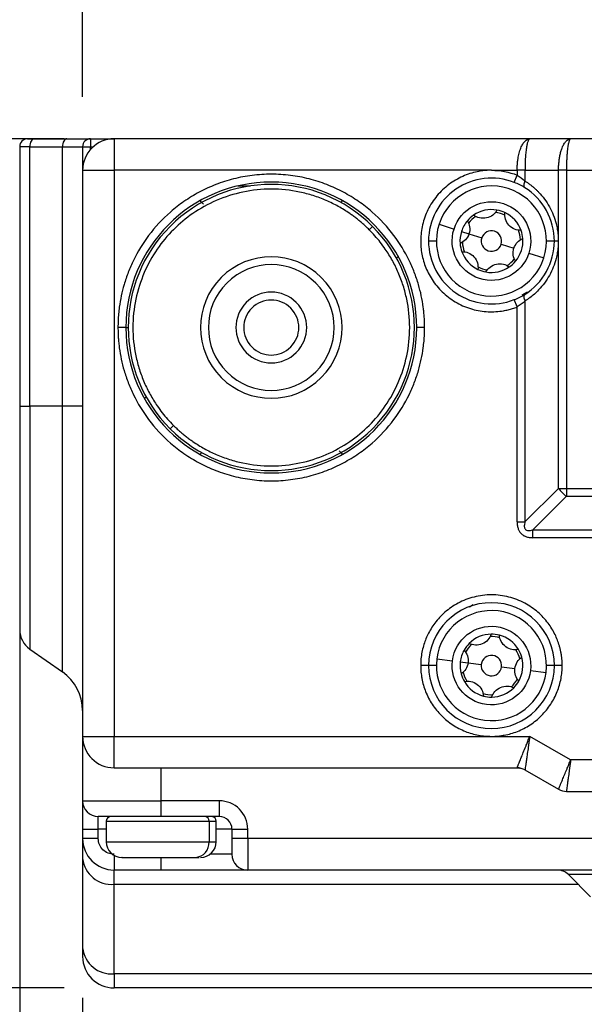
# Model space of a CAD drawing. Header units: millimetres. Extents: x 16 to 683, y 16 to 524.
# Tile 16 of 39: x 93 to 129, y 396 to 458. Entities that reach past the tile are written whole.
import ezdxf

# ---------------------------------------------------------------- set-up
doc = ezdxf.new("R2010")
doc.units = ezdxf.units.MM
doc.header["$LTSCALE"] = 2.5
doc.layers.add('DIMENSIONS', color=140, linetype='Continuous', lineweight=25)
doc.styles.add('SLDTEXTSTYLE0', font='TXT', dxfattribs={"width": 0.7})
doc.dimstyles.new('SLDDIMSTYLE1', dxfattribs={"dimtxt": 5.39502, "dimasz": 8.255, "dimexe": 0, "dimexo": 0.0625, "dimgap": 1.348755, "dimtad": 0, "dimtih": 1, "dimtoh": 1, "dimrnd": 1e-09, "dimzin": 4, "dimdsep": 46, "dimtxsty": 'SLDTEXTSTYLE0', "dimsah": 1, "dimcen": 0.09, "dimadec": 0, "dimazin": 1, "dimtfac": 1, "dimtofl": 0, "dimtmove": 0, "dimatfit": 3, "dimfxl": 0, "dimfrac": 2, "dimtolj": 1, "dimtzin": 12, "dimarcsym": 0})
doc.dimstyles.new('SLDDIMSTYLE3', dxfattribs={"dimtxt": 5.39502, "dimasz": 8.255, "dimexe": 0, "dimexo": 0.0625, "dimgap": 1.348755, "dimtad": 0, "dimtih": 1, "dimtoh": 1, "dimrnd": 1e-09, "dimzin": 4, "dimdsep": 46, "dimtxsty": 'SLDTEXTSTYLE0', "dimsah": 1, "dimcen": 0.09, "dimadec": 0, "dimazin": 1, "dimtfac": 1, "dimtmove": 0, "dimatfit": 0, "dimfxl": 0, "dimfrac": 2, "dimtolj": 1, "dimtzin": 12, "dimarcsym": 0})

# ---------------------------------------------------------------- blocks, each defined once
blk = doc.blocks.new('_D_19')
at = {"layer": 'DIMENSIONS'}
for p, q in [((97.232, 453.585), (97.232, 476.512)), ((192.232, 452.085), (192.232, 476.512)), ((97.232, 468.574), (130.076, 468.574)), ((137.386, 468.574), (135.574, 468.574)), ((135.574, 468.574), (135.574, 460)), ((153.418, 468.574), (155.229, 468.574)), ((155.229, 468.574), (155.229, 460)), ((192.232, 468.574), (160.728, 468.574)), ((135.574, 460), (137.386, 460)), ((155.229, 460), (153.418, 460))]:
    blk.add_line(p, q, dxfattribs=at)
for points in [[(97.232, 468.574), (105.487, 467.304), (105.487, 469.844)], [(192.232, 468.574), (183.977, 469.844), (183.977, 467.304)]]:
    blk.add_solid(points, dxfattribs=at)
at = {"layer": 'DIMENSIONS', "char_height": 5.2917, "attachment_point": 1, "style": 'SLDTEXTSTYLE0'}
for s, insert in [('95.0', (137.386, 476.603)), ('3.74', (137.386, 466.821))]:
    blk.add_mtext(s, dxfattribs=dict(at, insert=insert))
blk = doc.blocks.new('_D_20')
at = {"layer": 'DIMENSIONS'}
for p, q in [((87.232, 448.191), (87.232, 498.851)), ((202.232, 448.191), (202.232, 498.851)), ((87.232, 490.914), (130.076, 490.914)), ((137.386, 490.914), (135.574, 490.914)), ((135.574, 490.914), (135.574, 482.339)), ((153.418, 490.914), (155.229, 490.914)), ((155.229, 490.914), (155.229, 482.339)), ((202.232, 490.914), (160.728, 490.914)), ((135.574, 482.339), (137.386, 482.339)), ((155.229, 482.339), (153.418, 482.339))]:
    blk.add_line(p, q, dxfattribs=at)
for points in [[(87.232, 490.914), (95.487, 489.644), (95.487, 492.184)], [(202.232, 490.914), (193.977, 492.184), (193.977, 489.644)]]:
    blk.add_solid(points, dxfattribs=at)
at = {"layer": 'DIMENSIONS', "char_height": 5.2917, "attachment_point": 1, "style": 'SLDTEXTSTYLE0'}
for s, insert in [('115.0', (135.142, 498.943)), ('4.53', (137.386, 489.16))]:
    blk.add_mtext(s, dxfattribs=dict(at, insert=insert))
blk = doc.blocks.new('_D_21')
at = {"layer": 'DIMENSIONS'}
for p, q in [((96.057, 450.91), (55.454, 450.91)), ((63.391, 450.91), (63.391, 432.957)), ((55.375, 423.174), (53.564, 423.174)), ((53.564, 423.174), (53.564, 414.6)), ((71.407, 423.174), (73.219, 423.174)), ((73.219, 423.174), (73.219, 414.6)), ((53.564, 414.6), (55.375, 414.6)), ((73.219, 414.6), (71.407, 414.6)), ((63.391, 396.91), (63.391, 413.392)), ((96.057, 396.91), (55.454, 396.91))]:
    blk.add_line(p, q, dxfattribs=at)
for points in [[(63.391, 450.91), (62.121, 442.655), (64.661, 442.655)], [(63.391, 396.91), (64.661, 405.165), (62.121, 405.165)]]:
    blk.add_solid(points, dxfattribs=at)
at = {"layer": 'DIMENSIONS', "char_height": 5.2917, "attachment_point": 1, "style": 'SLDTEXTSTYLE0'}
for s, insert in [('54.0', (55.375, 431.203)), ('2.13', (55.375, 421.421))]:
    blk.add_mtext(s, dxfattribs=dict(at, insert=insert))
blk = doc.blocks.new('_D_22')
at = {"layer": 'DIMENSIONS'}
for p, q in [((93.232, 430.735), (93.232, 376.558)), ((97.232, 396.278), (97.232, 376.558)), ((55.375, 384.496), (53.564, 384.496)), ((53.564, 384.496), (53.564, 375.921)), ((71.407, 384.496), (73.219, 384.496)), ((73.219, 384.496), (73.219, 375.921)), ((93.232, 384.496), (78.717, 384.496)), ((97.232, 384.496), (113.107, 384.496)), ((53.564, 375.921), (55.375, 375.921)), ((73.219, 375.921), (71.407, 375.921))]:
    blk.add_line(p, q, dxfattribs=at)
for points in [[(93.232, 384.496), (84.977, 385.766), (84.977, 383.226)], [(97.232, 384.496), (105.487, 383.226), (105.487, 385.766)]]:
    blk.add_solid(points, dxfattribs=at)
at = {"layer": 'DIMENSIONS', "char_height": 5.2917, "attachment_point": 1, "style": 'SLDTEXTSTYLE0'}
for s, insert in [('4.0', (57.619, 392.525)), ('0.16', (55.375, 382.743))]:
    blk.add_mtext(s, dxfattribs=dict(at, insert=insert))

msp = doc.modelspace()

# ---------------------------------------------------------------- linework, layer by layer
for p, q in [((94.15885, 450.910223), (96.239944, 450.910223)), ((97.732426, 450.910223), (97.732426, 450.410223)), ((97.732426, 450.910223), (99.232426, 450.910223)), ((125.670248, 450.910223), (99.232426, 450.910223)), ((99.232426, 450.910223), (99.232426, 448.910223)), ((128.268325, 450.910223), (125.670248, 450.910223)), ((161.196528, 450.910223), (128.268325, 450.910223)), ((93.872061, 450.410223), (93.232426, 450.410223)), ((93.232426, 450.410223), (93.232426, 433.910223)), ((93.872061, 450.410223), (95.953155, 450.410223)), ((93.872061, 433.910223), (93.872061, 450.410223)), ((95.953155, 433.910223), (95.953155, 450.410223)), ((95.953155, 450.410223), (97.232426, 450.410223)), ((97.232426, 450.410223), (97.732426, 450.410223)), ((97.232426, 450.410223), (97.232426, 448.910223)), ((97.732426, 450.233098), (97.732426, 450.410223)), ((97.732426, 450.410223), (97.90955, 450.410223)), ((97.232426, 448.910223), (99.232426, 448.910223)), ((97.232426, 448.910223), (97.232426, 412.910223)), ((99.232426, 448.910223), (99.232426, 412.910223)), ((123.232426, 448.910223), (99.232426, 448.910223)), ((123.232426, 448.910223), (124.866401, 448.910223)), ((124.684848, 448.137215), (124.866401, 448.603089)), ((124.866401, 448.910223), (124.866401, 448.603089)), ((125.366401, 448.910223), (124.866401, 448.910223)), ((125.366401, 448.910223), (127.500375, 448.910223)), ((125.366401, 448.910223), (125.366401, 448.226853)), ((127.500375, 428.678172), (127.500375, 448.910223)), ((128.000375, 448.910223), (127.500375, 448.910223)), ((128.000375, 448.910223), (128.000375, 428.678172)), ((128.000375, 448.910223), (161.464477, 448.910223)), ((107.887064, 447.910223), (107.096425, 447.910223)), ((115.454966, 445.132762), (115.667098, 445.344895)), ((119.900382, 445.48143), (120.852395, 445.175371)), ((121.328401, 445.022341), (121.804407, 444.869312)), ((121.804407, 444.869312), (122.613618, 444.609161)), ((119.732426, 444.410223), (119.232426, 444.410223)), ((123.851234, 444.211284), (124.660445, 443.951134)), ((127.232426, 444.410223), (126.732426, 444.410223)), ((127.482426, 444.410223), (127.232426, 444.410223)), ((125.612457, 443.645075), (126.56447, 443.339016)), ((125.512382, 441.150427), (125.174362, 440.963276)), ((124.866401, 440.217357), (124.684848, 440.683231)), ((124.866401, 426.544197), (124.866401, 440.217357)), ((125.366401, 440.593593), (125.366401, 426.544197)), ((99.982426, 438.910223), (99.482426, 438.910223)), ((99.982426, 438.910223), (100.132426, 438.910223)), ((118.982426, 438.910223), (118.482426, 438.910223)), ((93.232426, 433.910223), (93.872061, 433.910223)), ((95.953155, 433.910223), (93.872061, 433.910223)), ((93.872061, 433.910223), (93.872061, 418.462345)), ((97.232426, 433.910223), (95.953155, 433.910223)), ((95.953155, 417.005148), (95.953155, 433.910223)), ((102.797754, 432.475551), (103.009886, 432.687683)), ((125.366401, 426.544197), (127.500375, 428.678172)), ((127.500375, 428.678172), (128.000375, 428.678172)), ((128.000375, 428.678172), (161.464477, 428.678172)), ((128.000375, 428.678172), (128.000375, 428.178172)), ((125.866401, 426.044197), (128.000375, 428.178172)), ((128.000375, 428.178172), (161.464477, 428.178172)), ((124.866401, 426.544197), (125.366401, 426.544197)), ((125.866401, 426.044197), (163.598452, 426.044197)), ((125.866401, 425.544197), (125.866401, 426.044197)), ((163.598452, 425.544197), (125.866401, 425.544197)), ((121.832426, 421.157222), (122.068611, 421.287989)), ((93.872061, 418.462345), (95.953155, 417.005148)), ((119.759121, 417.841676), (120.751494, 417.718404)), ((121.24768, 417.656767), (121.743867, 417.595131)), ((119.232426, 417.410223), (118.732426, 417.410223)), ((119.732426, 417.410223), (119.232426, 417.410223)), ((121.743867, 417.595131), (122.587384, 417.49035)), ((123.877469, 417.330096), (124.720985, 417.225314)), ((125.713358, 417.102042), (126.705731, 416.97877)), ((127.232426, 417.410223), (126.732426, 417.410223)), ((127.732426, 417.410223), (127.232426, 417.410223)), ((97.232426, 412.910223), (99.232426, 412.910223)), ((97.232426, 412.910223), (97.232426, 408.810223)), ((99.232426, 412.910223), (123.232426, 412.910223)), ((99.232426, 410.910223), (99.232426, 412.910223)), ((123.232426, 412.910223), (125.670248, 412.910223)), ((128.268325, 411.410223), (125.670248, 412.910223)), ((161.196528, 411.410223), (128.268325, 411.410223)), ((99.232426, 410.910223), (124.866401, 410.910223)), ((102.232426, 408.810223), (102.232426, 410.910223)), ((125.366401, 410.776248), (127.500375, 409.544197)), ((128.000375, 409.410223), (161.464477, 409.410223)), ((97.232426, 408.810223), (102.232426, 408.810223)), ((105.932426, 408.810223), (102.232426, 408.810223)), ((102.232426, 407.810223), (102.232426, 408.810223)), ((105.932426, 407.810223), (105.932426, 408.810223)), ((98.232426, 407.010223), (98.232426, 407.810223)), ((99.003122, 407.808788), (98.982426, 407.810223)), ((105.932426, 407.810223), (102.232426, 407.810223)), ((105.482426, 407.810223), (105.46173, 407.808788)), ((97.232426, 407.010223), (98.232426, 407.010223)), ((97.232426, 407.010223), (97.232426, 406.410223)), ((98.232426, 406.410223), (98.232426, 407.010223)), ((98.732426, 407.010223), (98.232426, 407.010223)), ((98.732426, 407.510223), (98.732426, 406.210223)), ((98.732426, 407.510223), (105.274323, 407.510223)), ((105.274323, 407.510223), (105.274323, 406.210223)), ((105.274323, 407.510223), (105.732426, 407.510223)), ((105.732426, 406.210223), (105.732426, 407.510223)), ((106.732426, 407.010223), (105.732426, 407.010223)), ((106.732426, 407.010223), (106.732426, 406.410223)), ((106.732426, 407.010223), (107.732426, 407.010223)), ((107.732426, 406.410223), (107.732426, 407.010223)), ((98.232426, 406.410223), (97.232426, 406.410223)), ((107.732426, 406.410223), (106.732426, 406.410223)), ((181.732426, 406.410223), (107.732426, 406.410223)), ((107.732426, 406.410223), (107.732426, 404.410223)), ((98.732426, 406.210223), (105.274323, 406.210223)), ((105.274323, 406.210223), (105.732426, 406.210223)), ((97.232426, 405.144287), (97.232426, 399.452767)), ((99.232426, 405.344197), (99.232426, 404.410223)), ((102.232426, 404.410223), (102.232426, 405.207041)), ((104.40521, 405.210223), (104.638258, 405.210223)), ((106.732426, 405.410223), (105.332426, 405.410223)), ((102.232426, 404.410223), (99.232426, 404.410223)), ((99.232426, 403.505983), (99.232426, 404.410223)), ((181.732426, 404.410223), (107.732426, 404.410223)), ((138.232426, 404.11733), (128.125319, 404.11733)), ((129.539533, 402.703116), (128.125319, 404.11733)), ((99.232426, 397.814463), (99.232426, 403.505983)), ((99.232426, 403.505983), (128.736666, 403.505983)), ((190.232426, 397.814463), (99.232426, 397.814463)), ((99.232426, 397.814463), (99.232426, 396.910223)), ((190.232426, 396.910223), (99.232426, 396.910223))]:
    msp.add_line(p, q)
at = {"flags": 128}
for points in [[(94.15885, 450.910223), (94.1029, 450.900615), (94.049101, 450.872163), (93.999519, 450.825958), (93.95606, 450.763776), (93.920394, 450.688008), (93.893892, 450.601565), (93.877572, 450.507768), (93.872061, 450.410223)], [(96.239944, 450.910223), (96.183994, 450.900615), (96.130195, 450.872163), (96.080613, 450.825958), (96.037154, 450.763776), (96.001488, 450.688008), (95.974986, 450.601565), (95.958666, 450.507768), (95.953155, 450.410223)], [(125.366401, 448.226853), (125.336307, 448.155556), (125.313625, 448.086145), (125.298953, 448.020457), (125.29268, 447.96023), (125.294972, 447.907058), (125.305769, 447.862346), (125.324784, 447.827278), (125.351515, 447.802783)], [(125.351515, 441.017663), (125.324784, 440.993167), (125.305769, 440.9581), (125.294972, 440.913388), (125.29268, 440.860215), (125.298953, 440.799988), (125.313625, 440.7343), (125.336307, 440.66489), (125.366401, 440.593593)]]:
    msp.add_lwpolyline(points, dxfattribs=at)
for centre, radius, start, end in [((93.732426, 450.410223), 0.5, 90, 180), ((97.732426, 450.410223), 0.5, 90, 180), ((99.232426, 448.910223), 2, 90, 180), ((123.232426, 444.410223), 4, 68.70896375, 180), ((109.232426, 438.910223), 9.25, 0, 180), ((109.232426, 438.910223), 9.1, 45, 225), ((123.232426, 444.410223), 3.5, 342.1781023, 162.1781023), ((123.232426, 444.410223), 2, 124.5097473, 139.84645729), ((123.232426, 444.410223), 1.85, 122.53110919, 141.8250954), ((123.232426, 444.410223), 2, 79.84645729, 124.5097473), ((123.232426, 444.410223), 1.85, 62.53110919, 81.8250954), ((123.232426, 444.410223), 2, 64.5097473, 79.84645729), ((123.232426, 444.410223), 2, 19.84645729, 64.5097473), ((109.232426, 438.910223), 9.1, 225, 45), ((123.232426, 444.410223), 3.5, 162.1781023, 342.1781023), ((123.232426, 444.410223), 2, 139.84645729, 162.1781023), ((123.232426, 444.410223), 2, 162.1781023, 184.5097473), ((123.232426, 444.410223), 0.65, 162.1781023, 342.1781023), ((123.232426, 444.410223), 0.65, 342.1781023, 162.1781023), ((123.232426, 444.410223), 1.85, 2.53110919, 21.8250954), ((123.232426, 444.410223), 2, 4.5097473, 19.84645729), ((123.232426, 444.410223), 4, 180, 291.29103625), ((123.232426, 444.410223), 2, 184.5097473, 199.84645729), ((123.232426, 444.410223), 1.85, 182.53110919, 201.8250954), ((123.232426, 444.410223), 2, 319.84645729, 4.5097473), ((109.232426, 438.910223), 4.5, 45, 225), ((123.232426, 444.410223), 2, 199.84645729, 244.5097473), ((109.232426, 438.910223), 4, 45, 225), ((123.232426, 444.410223), 1.85, 242.53110919, 261.8250954), ((123.232426, 444.410223), 2, 259.84645729, 304.5097473), ((123.232426, 444.410223), 1.85, 302.53110919, 321.8250954), ((123.232426, 444.410223), 2, 304.5097473, 319.84645729), ((109.232426, 438.910223), 4.5, 225, 45), ((123.232426, 444.410223), 2, 244.5097473, 259.84645729), ((109.232426, 438.910223), 4, 225, 45), ((109.232426, 438.910223), 2.25, 45, 225), ((109.232426, 438.910223), 1.75, 45, 225), ((109.232426, 438.910223), 2.25, 225, 45), ((109.232426, 438.910223), 1.75, 225, 45), ((109.232426, 438.910223), 9.25, 180, 0), ((129.543458, 430.221254), 2.56033, 217.06271949, 232.93728051), ((123.232426, 417.410223), 4, 0, 180), ((123.232426, 417.410223), 3.5, 352.91900324, 172.91900324), ((94.732426, 419.691073), 1.5, 180, 235), ((123.232426, 417.410223), 2, 90.58735824, 135.25064825), ((123.232426, 417.410223), 1.85, 73.27201014, 92.56599635), ((123.232426, 417.410223), 2, 75.25064825, 90.58735824), ((123.232426, 417.410223), 2, 30.58735824, 75.25064825), ((123.232426, 417.410223), 2, 150.58735824, 172.91900324), ((123.232426, 417.410223), 2, 135.25064825, 150.58735824), ((123.232426, 417.410223), 1.85, 133.27201014, 152.56599635), ((123.232426, 417.410223), 1.85, 13.27201014, 32.56599635), ((123.232426, 417.410223), 2, 15.25064825, 30.58735824), ((123.232426, 417.410223), 3.5, 172.91900324, 352.91900324), ((123.232426, 417.410223), 2, 172.91900324, 195.25064825), ((123.232426, 417.410223), 0.65, 352.91900324, 172.91900324), ((123.232426, 417.410223), 2, 330.58735824, 15.25064825), ((123.232426, 417.410223), 4, 180, 0), ((123.232426, 417.410223), 0.65, 172.91900324, 352.91900324), ((94.232426, 414.547692), 3, 0, 55), ((123.232426, 417.410223), 2, 195.25064825, 210.58735824), ((123.232426, 417.410223), 1.85, 193.27201014, 212.56599635), ((123.232426, 417.410223), 1.85, 313.27201014, 332.56599635), ((123.232426, 417.410223), 2, 315.25064825, 330.58735824), ((123.232426, 417.410223), 2, 210.58735824, 255.25064825), ((123.232426, 417.410223), 2, 270.58735824, 315.25064825), ((123.232426, 417.410223), 1.85, 253.27201014, 272.56599635), ((123.232426, 417.410223), 2, 255.25064825, 270.58735824), ((99.232426, 412.910223), 2, 180, 270), ((124.866401, 409.910223), 1, 60, 90), ((128.000375, 410.410223), 1, 239.99999999, 270.00000001), ((98.232426, 408.810223), 1, 180, 270), ((99.032426, 407.510223), 0.3, 95.60556648, 180), ((104.988964, 407.527339), 0.285872, 356.56742437, 79.90787954), ((105.432426, 407.510223), 0.3, 0, 84.39443352), ((105.932426, 407.010223), 0.8, 0, 90), ((99.232426, 406.410223), 2, 180, 270), ((99.732426, 406.210223), 1, 180, 270), ((104.334839, 406.149062), 0.941473, 274.28661073, 3.72469948), ((104.732426, 406.210223), 1, 270, 0), ((99.067931, 405.345098), 1.846457, 186.24354639, 275.1110738), ((107.732426, 405.410223), 1, 180, 270), ((127.418213, 403.410223), 1, 45, 90), ((99.067931, 399.653578), 1.846457, 186.24354639, 275.1110738), ((99.232426, 398.910223), 2, 180, 270)]:
    msp.add_arc(centre, radius, start, end)
for points, knots in [([(93.732426, 450.910223), (93.73328, 450.910223), (93.734977, 450.910223), (93.749053, 450.910223), (93.771626, 450.910223), (93.803505, 450.910223), (93.852957, 450.910223), (93.926614, 450.910223), (94.03172, 450.910223), (94.116277, 450.910223), (94.15885, 450.910223)], [0, 0, 0, 0, 0.100882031, 0.200402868, 0.299495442, 0.399104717, 0.500161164, 0.667381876, 0.832536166, 1, 1, 1, 1]), ([(96.239944, 450.910223), (96.284794, 450.910223), (96.374355, 450.910223), (96.502611, 450.910223), (96.625979, 450.910223), (96.744057, 450.910223), (96.915542, 450.910223), (97.124975, 450.910223), (97.344483, 450.910223), (97.518479, 450.910223), (97.628788, 450.910223), (97.692445, 450.910223), (97.726221, 450.910223), (97.730355, 450.910223), (97.732426, 450.910223)], [0, 0, 0, 0, 0.049370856, 0.0985879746, 0.1477618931, 0.1970034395, 0.2464229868, 0.3731445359, 0.5000197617, 0.6267413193, 0.7536165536, 0.8357961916, 0.9177527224, 1, 1, 1, 1]), ([(124.866401, 448.910223), (124.866704, 448.95169), (124.867312, 449.03482), (124.872204, 449.159269), (124.880005, 449.283244), (124.891005, 449.406241), (124.905128, 449.527761), (124.934785, 449.733176), (124.993816, 450.015809), (125.0959, 450.329065), (125.224633, 450.590934), (125.344622, 450.74845), (125.456075, 450.841711), (125.554888, 450.89767), (125.629309, 450.905768), (125.670248, 450.910223)], [0, 0, 0, 0, 0.038138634, 0.076456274, 0.114976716, 0.153723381, 0.192719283, 0.231986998, 0.35627618, 0.488120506, 0.612252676, 0.751808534, 0.816108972, 0.89884246, 1, 1, 1, 1]), ([(125.670248, 450.910223), (125.66323, 450.90931), (125.649714, 450.907552), (125.630181, 450.894145), (125.612413, 450.87518), (125.596452, 450.851756), (125.582273, 450.825717), (125.569805, 450.798514), (125.54195, 450.729619), (125.501389, 450.590979), (125.453312, 450.329083), (125.414349, 450.015789), (125.389347, 449.696028), (125.375151, 449.408187), (125.36774, 449.160501), (125.366845, 448.993357), (125.366401, 448.910223)], [0, 0, 0, 0, 0.045638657, 0.08788905, 0.12675115, 0.162225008, 0.194310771, 0.223008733, 0.248319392, 0.387862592, 0.512008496, 0.643840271, 0.768143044, 0.846357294, 0.923581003, 1, 1, 1, 1]), ([(127.500375, 448.910223), (127.500709, 448.955452), (127.501381, 449.046387), (127.506883, 449.182866), (127.515811, 449.319463), (127.528577, 449.455471), (127.545157, 449.590155), (127.565611, 449.722749), (127.589937, 449.852463), (127.618111, 449.978489), (127.650072, 450.1), (127.685731, 450.21617), (127.745478, 450.383765), (127.841412, 450.589655), (127.957084, 450.74801), (128.063125, 450.841617), (128.157566, 450.897637), (128.229043, 450.905759), (128.268325, 450.910223)], [0, 0, 0, 0, 0.043021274, 0.086497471, 0.130432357, 0.174829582, 0.219692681, 0.265025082, 0.310830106, 0.357110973, 0.403870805, 0.451112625, 0.49883937, 0.622092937, 0.75904588, 0.821672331, 0.901995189, 1, 1, 1, 1]), ([(128.268325, 450.910223), (128.262163, 450.909309), (128.250292, 450.90755), (128.233287, 450.894138), (128.217733, 450.87517), (128.203637, 450.851741), (128.190998, 450.825698), (128.179811, 450.798489), (128.154938, 450.729293), (128.119522, 450.589681), (128.08156, 450.357525), (128.05435, 450.123357), (128.034699, 449.898037), (128.019378, 449.659381), (128.008508, 449.412358), (128.001668, 449.161701), (128.000804, 448.99351), (128.000375, 448.910223)], [0, 0, 0, 0, 0.044204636, 0.085156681, 0.122855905, 0.157302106, 0.188495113, 0.216434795, 0.241121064, 0.378075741, 0.501357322, 0.588444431, 0.673913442, 0.757783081, 0.840073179, 0.920804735, 1, 1, 1, 1]), ([(118.982426, 438.910223), (118.98139, 439.018418), (118.979317, 439.234715), (118.962524, 439.558777), (118.9357, 439.8822), (118.882052, 440.34018), (118.780459, 440.929909), (118.593723, 441.672749), (118.338264, 442.428328), (117.870908, 443.499942), (117.046064, 444.8506), (115.907435, 446.076332), (114.785289, 446.950057), (113.821348, 447.538275), (112.764842, 448.023217), (111.632546, 448.38556), (110.446461, 448.609702), (109.232426, 448.685581), (108.018392, 448.609702), (106.832306, 448.38556), (105.70001, 448.023217), (104.643504, 447.538275), (103.679563, 446.950057), (102.557416, 446.076332), (101.418792, 444.850599), (100.594038, 443.500115), (100.126674, 442.428509), (99.871234, 441.673146), (99.68447, 440.930118), (99.576602, 440.304933), (99.51781, 439.774854), (99.487949, 439.343006), (99.484268, 439.054546), (99.482426, 438.910223)], [0, 0, 0, 0, 0.010604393, 0.021199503, 0.031797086, 0.042408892, 0.066388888, 0.090389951, 0.117417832, 0.144465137, 0.204868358, 0.271563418, 0.307149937, 0.344021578, 0.381990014, 0.42082476, 0.460259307, 0.500000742, 0.539742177, 0.579176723, 0.61801147, 0.655979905, 0.692851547, 0.728438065, 0.795133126, 0.855536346, 0.882564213, 0.909611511, 0.933591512, 0.957592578, 0.971728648, 0.98585515, 1, 1, 1, 1]), ([(123.232426, 448.910223), (123.172104, 448.909529), (123.051592, 448.908141), (122.871214, 448.896875), (122.691524, 448.878879), (122.512517, 448.853492), (122.23459, 448.802704), (121.861808, 448.705766), (121.398767, 448.529718), (120.949813, 448.299782), (120.373714, 447.915854), (119.737106, 447.30954), (119.1658, 446.428815), (118.819943, 445.4662), (118.70062, 444.501117), (118.780053, 443.573322), (119.042929, 442.680009), (119.504535, 441.824121), (120.176318, 441.052789), (121.028427, 440.439621), (121.84158, 440.105907), (122.517754, 439.957337), (123.01938, 439.906089), (123.51491, 439.910193), (123.937334, 439.959802), (124.292689, 440.033611), (124.583526, 440.113316), (124.772026, 440.182646), (124.866401, 440.217357)], [0, 0, 0, 0, 0.011462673, 0.022900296, 0.034331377, 0.045774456, 0.057248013, 0.088013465, 0.118812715, 0.151215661, 0.18365137, 0.25014593, 0.316640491, 0.381373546, 0.442847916, 0.500003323, 0.557158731, 0.618633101, 0.683366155, 0.749860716, 0.816355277, 0.848758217, 0.881193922, 0.91195937, 0.94275862, 0.961845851, 0.980897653, 1, 1, 1, 1]), ([(115.454966, 445.132762), (115.391074, 445.195546), (115.263403, 445.321003), (115.064857, 445.501584), (114.861455, 445.676292), (114.652677, 445.844603), (114.438655, 446.006659), (114.060864, 446.275019), (113.500042, 446.622166), (112.72257, 447.004093), (111.899804, 447.312148), (110.740651, 447.616441), (109.232203, 447.773033), (107.428993, 447.586112), (105.736018, 447.048677), (104.242902, 446.222352), (102.975073, 445.167576), (101.920297, 443.899747), (101.093972, 442.406631), (100.556537, 440.713656), (100.369616, 438.910447), (100.526189, 437.402173), (100.830449, 436.243015), (101.138406, 435.420395), (101.52044, 434.642782), (101.914501, 434.005759), (102.294773, 433.48804), (102.636928, 433.073916), (102.885481, 432.816517), (103.009886, 432.687683)], [0, 0, 0, 0, 0.009730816, 0.019444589, 0.029150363, 0.038857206, 0.048574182, 0.058310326, 0.089196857, 0.120102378, 0.152276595, 0.184469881, 0.25011907, 0.315768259, 0.380053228, 0.441772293, 0.50000334, 0.558234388, 0.619953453, 0.684238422, 0.749887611, 0.8155368, 0.847711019, 0.879904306, 0.910790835, 0.941696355, 0.961138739, 0.980549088, 1, 1, 1, 1]), ([(127.232426, 444.410223), (127.232426, 445.085533), (127.058023, 445.759446), (126.403451, 446.940084), (125.924436, 447.44492), (125.351515, 447.802783)], [0, 0, 0, 0, 0.5, 0.5, 1, 1, 1, 1]), ([(125.366401, 448.226853), (125.418883, 448.193205), (125.523402, 448.126194), (125.675174, 448.017279), (125.822294, 447.902802), (125.964469, 447.782141), (126.101778, 447.655452), (126.324579, 447.432124), (126.6127, 447.090884), (126.926337, 446.602567), (127.175646, 446.078031), (127.334165, 445.589301), (127.425313, 445.155587), (127.473569, 444.784228), (127.479472, 444.534953), (127.482426, 444.410223)], [0, 0, 0, 0, 0.043704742, 0.087037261, 0.130064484, 0.17285477, 0.215477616, 0.258003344, 0.387651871, 0.515049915, 0.640227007, 0.763763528, 0.842871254, 0.921376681, 1, 1, 1, 1]), ([(120.852395, 445.175371), (121.274692, 446.488946), (122.683999, 447.212551), (125.311149, 446.367957), (126.034754, 444.95865), (125.612457, 443.645075)], [0, 0, 0, 0, 0.5, 0.5, 1, 1, 1, 1]), ([(104.923496, 446.754687), (104.866348, 446.811835), (104.81025, 446.867933), (104.727875, 446.950308), (104.702872, 446.975311), (104.702872, 446.975311)], [0, 0, 0, 0, 0.5, 0.5, 1, 1, 1, 1]), ([(113.645906, 446.859237), (113.658906, 446.872236), (113.694505, 446.907836), (113.735306, 446.948637), (113.759179, 446.97251), (113.761255, 446.974585), (113.76198, 446.975311)], [0, 0, 0, 0, 0.1883339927, 0.5157604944, 0.8306983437, 1, 1, 1, 1]), ([(123.584999, 446.378901), (123.519767, 446.258072), (123.429751, 446.150156), (123.202902, 445.974941), (123.064774, 445.908866), (122.770901, 445.844867), (122.61572, 445.847666), (122.336196, 445.913452), (122.208728, 445.975005), (122.099333, 446.058282)], [0, 0, 0, 0, 0.25, 0.25, 0.5, 0.5, 0.75, 0.75, 1, 1, 1, 1]), ([(125.113638, 445.089224), (124.976381, 445.085303), (124.837914, 445.109301), (124.57275, 445.218151), (124.446463, 445.304735), (124.244102, 445.527237), (124.168936, 445.663028), (124.086146, 445.937995), (124.075719, 446.079162), (124.093141, 446.21554)], [0, 0, 0, 0, 0.25, 0.25, 0.5, 0.5, 0.75, 0.75, 1, 1, 1, 1]), ([(121.703788, 445.699899), (121.775829, 445.582965), (121.824285, 445.451015), (121.862582, 445.166878), (121.85113, 445.014644), (121.804407, 444.869312)], [0, 0, 0, 0, 0.5, 0.5, 1, 1, 1, 1]), ([(103.009886, 432.687683), (103.073778, 432.6249), (103.20145, 432.499443), (103.399995, 432.318862), (103.603397, 432.144154), (103.812176, 431.975843), (104.026198, 431.813787), (104.403989, 431.545427), (104.96481, 431.198279), (105.742282, 430.816353), (106.565048, 430.508297), (107.724202, 430.204004), (109.232649, 430.047413), (111.035859, 430.234334), (112.728834, 430.771768), (114.22195, 431.598094), (115.48978, 432.652869), (116.544555, 433.920699), (117.370881, 435.413815), (117.908315, 437.10679), (118.095236, 438.909999), (117.938664, 440.418273), (117.634403, 441.577431), (117.326446, 442.400051), (116.944412, 443.177663), (116.550352, 443.814687), (116.170079, 444.332406), (115.827924, 444.746529), (115.579372, 445.003929), (115.454966, 445.132762)], [0, 0, 0, 0, 0.0097308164, 0.0194445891, 0.0291503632, 0.038857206, 0.0485741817, 0.0583103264, 0.0891968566, 0.1201023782, 0.1522765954, 0.1844698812, 0.25011907, 0.3157682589, 0.3800532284, 0.441772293, 0.5000033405, 0.558234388, 0.6199534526, 0.6842384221, 0.749887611, 0.8155367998, 0.8477110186, 0.8799043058, 0.9107908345, 0.9416963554, 0.9611387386, 0.9805490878, 1, 1, 1, 1]), ([(125.612457, 443.645075), (125.190161, 442.3315), (123.780853, 441.607895), (121.153703, 442.452488), (120.430098, 443.861796), (120.852395, 445.175371)], [0, 0, 0, 0, 0.5, 0.5, 1, 1, 1, 1]), ([(121.804407, 444.869312), (121.757689, 444.723992), (121.678563, 444.593976), (121.48183, 444.38519), (121.365323, 444.306018), (121.238618, 444.252965)], [0, 0, 0, 0, 0.5, 0.5, 1, 1, 1, 1]), ([(124.761064, 443.120546), (124.689023, 443.237481), (124.640567, 443.369431), (124.60227, 443.653567), (124.613722, 443.805801), (124.660445, 443.951134)], [0, 0, 0, 0, 0.5, 0.5, 1, 1, 1, 1]), ([(124.660445, 443.951134), (124.707163, 444.096454), (124.786289, 444.226469), (124.983022, 444.435255), (125.099529, 444.514427), (125.226234, 444.56748)], [0, 0, 0, 0, 0.5, 0.5, 1, 1, 1, 1]), ([(125.351515, 441.017663), (125.924436, 441.375525), (126.403451, 441.880362), (127.058023, 443.061), (127.232426, 443.734912), (127.232426, 444.410223)], [0, 0, 0, 0, 0.5, 0.5, 1, 1, 1, 1]), ([(127.482426, 444.410223), (127.481687, 444.347812), (127.480211, 444.223159), (127.468205, 444.036718), (127.449021, 443.851214), (127.421964, 443.666651), (127.387214, 443.483024), (127.315062, 443.172641), (127.175747, 442.74255), (126.926493, 442.218167), (126.612772, 441.729711), (126.283855, 441.339889), (125.966095, 441.034917), (125.676763, 440.797713), (125.470361, 440.661965), (125.366401, 440.593593)], [0, 0, 0, 0, 0.039351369, 0.078595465, 0.117822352, 0.15712221, 0.196584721, 0.236298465, 0.359724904, 0.485008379, 0.61229742, 0.742051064, 0.827131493, 0.91293045, 1, 1, 1, 1]), ([(101.197057, 443.410058), (101.196934, 443.410181), (101.181045, 443.42607), (101.170873, 443.436242), (101.168254, 443.438861), (101.167338, 443.439777)], [0, 0, 0, 0, 0.005069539, 0.652148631, 1, 1, 1, 1]), ([(117.297514, 443.439777), (117.295236, 443.437498), (117.29068, 443.432943), (117.254393, 443.396655), (117.213699, 443.355962), (117.182725, 443.324988), (117.173719, 443.315981)], [0, 0, 0, 0, 0.291455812, 0.582748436, 0.878669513, 1, 1, 1, 1]), ([(121.351215, 443.731221), (121.488472, 443.735143), (121.626938, 443.711144), (121.892103, 443.602295), (122.01839, 443.51571), (122.22075, 443.293208), (122.295917, 443.157418), (122.378707, 442.882451), (122.389134, 442.741283), (122.371711, 442.604906)], [0, 0, 0, 0, 0.25, 0.25, 0.5, 0.5, 0.75, 0.75, 1, 1, 1, 1]), ([(122.879853, 442.441545), (122.945085, 442.562374), (123.035102, 442.67029), (123.261951, 442.845505), (123.400078, 442.91158), (123.693951, 442.975579), (123.849132, 442.972779), (124.128656, 442.906994), (124.256124, 442.845441), (124.365519, 442.762163)], [0, 0, 0, 0, 0.25, 0.25, 0.5, 0.5, 0.75, 0.75, 1, 1, 1, 1]), ([(99.482426, 438.910223), (99.483463, 438.802027), (99.485535, 438.585731), (99.502328, 438.261668), (99.529152, 437.938245), (99.5828, 437.480265), (99.684393, 436.890537), (99.871129, 436.147697), (100.126588, 435.392118), (100.593944, 434.320504), (101.418789, 432.969846), (102.557417, 431.744113), (103.679563, 430.870389), (104.643504, 430.28217), (105.70001, 429.797228), (106.832306, 429.434886), (108.018392, 429.210743), (109.232426, 429.134865), (110.446461, 429.210743), (111.632546, 429.434886), (112.764842, 429.797228), (113.821348, 430.28217), (114.785289, 430.870389), (115.907436, 431.744113), (117.04606, 432.969847), (117.870814, 434.320331), (118.338178, 435.391937), (118.593618, 436.1473), (118.780383, 436.890328), (118.88825, 437.515513), (118.947042, 438.045591), (118.976903, 438.47744), (118.980584, 438.765899), (118.982426, 438.910223)], [0, 0, 0, 0, 0.0106043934, 0.0211995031, 0.0317970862, 0.0424088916, 0.0663888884, 0.0903899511, 0.1174178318, 0.1444651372, 0.2048683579, 0.271563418, 0.3071499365, 0.3440215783, 0.3819900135, 0.4208247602, 0.4602593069, 0.5000007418, 0.5397421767, 0.5791767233, 0.61801147, 0.6559799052, 0.692851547, 0.7284380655, 0.7951331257, 0.8555363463, 0.8825642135, 0.9096115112, 0.9335915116, 0.957592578, 0.9717286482, 0.9858551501, 1, 1, 1, 1]), ([(101.291134, 434.504464), (101.275404, 434.488735), (101.236985, 434.450315), (101.19393, 434.407261), (101.170149, 434.383479), (101.168066, 434.381397), (101.167338, 434.380669)], [0, 0, 0, 0, 0.218534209, 0.533777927, 0.836997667, 1, 1, 1, 1]), ([(117.267795, 434.410388), (117.267919, 434.410264), (117.283807, 434.394376), (117.293979, 434.384203), (117.296598, 434.381585), (117.297514, 434.380669)], [0, 0, 0, 0, 0.0050695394, 0.6521486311, 1, 1, 1, 1]), ([(93.232426, 433.910223), (93.232426, 430.139177), (93.232426, 426.522298), (93.232426, 421.189234), (93.232426, 419.691073), (93.232426, 419.691073)], [0, 0, 0, 0, 0.5, 0.5, 1, 1, 1, 1]), ([(104.818946, 430.961209), (104.805947, 430.948209), (104.770347, 430.91261), (104.729546, 430.871809), (104.705673, 430.847936), (104.703598, 430.845861), (104.702872, 430.845135)], [0, 0, 0, 0, 0.188333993, 0.515760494, 0.830698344, 1, 1, 1, 1]), ([(113.541356, 431.065759), (113.598505, 431.008611), (113.654602, 430.952513), (113.736978, 430.870137), (113.76198, 430.845135), (113.76198, 430.845135)], [0, 0, 0, 0, 0.5, 0.5, 1, 1, 1, 1]), ([(124.866401, 426.544197), (124.867224, 426.502852), (124.868825, 426.422474), (124.882748, 426.305762), (124.905338, 426.19661), (124.94473, 426.071247), (125.011522, 425.934315), (125.120074, 425.798131), (125.256381, 425.689333), (125.426556, 425.606611), (125.633159, 425.553036), (125.785884, 425.547249), (125.866401, 425.544197)], [0, 0, 0, 0, 0.076975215, 0.149644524, 0.218535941, 0.28426858, 0.394004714, 0.500140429, 0.605961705, 0.716013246, 0.850282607, 1, 1, 1, 1]), ([(125.366401, 426.544197), (125.354628, 426.501255), (125.332886, 426.421946), (125.318743, 426.308349), (125.322437, 426.211322), (125.345281, 426.130372), (125.392333, 426.061158), (125.472432, 426.012401), (125.583195, 425.99429), (125.718275, 426.004341), (125.813672, 426.030009), (125.866401, 426.044197)], [0, 0, 0, 0, 0.135330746, 0.249941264, 0.346066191, 0.4274769, 0.500268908, 0.592055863, 0.699983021, 0.834170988, 1, 1, 1, 1]), ([(127.732426, 417.410223), (127.731469, 417.481407), (127.729559, 417.62347), (127.713998, 417.835794), (127.689124, 418.046728), (127.65404, 418.256269), (127.608974, 418.464414), (127.539633, 418.72479), (127.435159, 419.033912), (127.276264, 419.39813), (127.07806, 419.760268), (126.741461, 420.256376), (126.194886, 420.845323), (125.3516, 421.426854), (124.340482, 421.818348), (123.232426, 421.956857), (122.12437, 421.818348), (121.113252, 421.426854), (120.269967, 420.845323), (119.723505, 420.256501), (119.386883, 419.760412), (119.188742, 419.398463), (119.029795, 419.034085), (118.902504, 418.657882), (118.806366, 418.257949), (118.743858, 417.836036), (118.736243, 417.552391), (118.732426, 417.410223)], [0, 0, 0, 0, 0.0151263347, 0.0301875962, 0.0452175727, 0.0602502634, 0.0753196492, 0.0904594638, 0.1174947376, 0.1445721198, 0.1748109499, 0.2050856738, 0.2718269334, 0.3442179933, 0.4209346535, 0.5000123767, 0.5790900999, 0.65580676, 0.72819782, 0.7949390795, 0.8251779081, 0.8554526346, 0.8824878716, 0.9095652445, 0.9397447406, 0.9697988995, 1, 1, 1, 1]), ([(120.751494, 417.718404), (120.921584, 419.087667), (122.171343, 420.061245), (124.909871, 419.721065), (125.883448, 418.471306), (125.713358, 417.102042)], [0, 0, 0, 0, 0.5, 0.5, 1, 1, 1, 1]), ([(123.211924, 419.410118), (123.170353, 419.279248), (123.102026, 419.156447), (122.911805, 418.942025), (122.788412, 418.851364), (122.511615, 418.733718), (122.358631, 418.707548), (122.071745, 418.720087), (121.935038, 418.756806), (121.812039, 418.818236)], [0, 0, 0, 0, 0.25, 0.25, 0.5, 0.5, 0.75, 0.75, 1, 1, 1, 1]), ([(124.954135, 418.427926), (124.820013, 418.398493), (124.6795, 418.396265), (124.398695, 418.453789), (124.258484, 418.515321), (124.018202, 418.696211), (123.919045, 418.815614), (123.786461, 419.070335), (123.749907, 419.207085), (123.741608, 419.34432)], [0, 0, 0, 0, 0.25, 0.25, 0.5, 0.5, 0.75, 0.75, 1, 1, 1, 1]), ([(121.490215, 418.392415), (121.582787, 418.290955), (121.654985, 418.170347), (121.745565, 417.898327), (121.762685, 417.746626), (121.743867, 417.595131)], [0, 0, 0, 0, 0.5, 0.5, 1, 1, 1, 1]), ([(125.713358, 417.102042), (125.543269, 415.732778), (124.293509, 414.759201), (121.554982, 415.09938), (120.581404, 416.34914), (120.751494, 417.718404)], [0, 0, 0, 0, 0.5, 0.5, 1, 1, 1, 1]), ([(124.720985, 417.225314), (124.739802, 417.376795), (124.793311, 417.519279), (124.947686, 417.761072), (125.047397, 417.86057), (125.161995, 417.936307)], [0, 0, 0, 0, 0.5, 0.5, 1, 1, 1, 1]), ([(118.732426, 417.410223), (118.733327, 417.341564), (118.735129, 417.20437), (118.749754, 416.999048), (118.773125, 416.794521), (118.818247, 416.515455), (118.900736, 416.16484), (119.043748, 415.745647), (119.229866, 415.336715), (119.538988, 414.80754), (120.027689, 414.205484), (120.629604, 413.716901), (121.158762, 413.407737), (121.567519, 413.221712), (121.986884, 413.07845), (122.404164, 412.980846), (122.820662, 412.921024), (123.095143, 412.913824), (123.232426, 412.910223)], [0, 0, 0, 0, 0.0291578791, 0.0582638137, 0.0873789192, 0.1165642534, 0.1782918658, 0.2400946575, 0.3043967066, 0.368773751, 0.5000150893, 0.6312564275, 0.6955584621, 0.7599354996, 0.8216631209, 0.8834659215, 0.9417146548, 1, 1, 1, 1]), ([(121.743867, 417.595131), (121.72505, 417.443651), (121.671541, 417.301167), (121.517166, 417.059374), (121.417455, 416.959876), (121.302857, 416.884139)], [0, 0, 0, 0, 0.5, 0.5, 1, 1, 1, 1]), ([(123.232426, 412.910223), (123.301085, 412.911124), (123.438279, 412.912925), (123.643601, 412.927551), (123.848128, 412.950922), (124.127194, 412.996044), (124.477809, 413.078533), (124.897002, 413.221545), (125.305934, 413.407663), (125.835109, 413.716784), (126.437165, 414.205486), (126.925748, 414.807401), (127.234911, 415.336558), (127.420937, 415.745315), (127.564199, 416.16468), (127.661803, 416.58196), (127.721624, 416.998459), (127.728825, 417.272939), (127.732426, 417.410223)], [0, 0, 0, 0, 0.029157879, 0.058263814, 0.087378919, 0.116564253, 0.178291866, 0.240094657, 0.304396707, 0.368773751, 0.500015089, 0.631256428, 0.695558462, 0.7599355, 0.821663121, 0.883465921, 0.941714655, 1, 1, 1, 1]), ([(124.974637, 416.428031), (124.882065, 416.529491), (124.809867, 416.650098), (124.719287, 416.922119), (124.702167, 417.07382), (124.720985, 417.225314)], [0, 0, 0, 0, 0.5, 0.5, 1, 1, 1, 1]), ([(121.510718, 416.39252), (121.644839, 416.421953), (121.785352, 416.42418), (122.066157, 416.366656), (122.206368, 416.305125), (122.446651, 416.124235), (122.545807, 416.004832), (122.678392, 415.750111), (122.714945, 415.613361), (122.723244, 415.476125)], [0, 0, 0, 0, 0.25, 0.25, 0.5, 0.5, 0.75, 0.75, 1, 1, 1, 1]), ([(123.252928, 415.410328), (123.294499, 415.541197), (123.362827, 415.663999), (123.553047, 415.878421), (123.67644, 415.969081), (123.953237, 416.086727), (124.106221, 416.112898), (124.393108, 416.100359), (124.529814, 416.06364), (124.652813, 416.002209)], [0, 0, 0, 0, 0.25, 0.25, 0.5, 0.5, 0.75, 0.75, 1, 1, 1, 1]), ([(124.866401, 410.910223), (124.866704, 410.910968), (124.867312, 410.912462), (124.872204, 410.924567), (124.880005, 410.943952), (124.891005, 410.971343), (124.905128, 411.006543), (124.934785, 411.080427), (124.993816, 411.226788), (125.0959, 411.481555), (125.224633, 411.800645), (125.344622, 412.100652), (125.456075, 412.37643), (125.554888, 412.622329), (125.629309, 412.808056), (125.670248, 412.910223)], [0, 0, 0, 0, 0.038138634, 0.076456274, 0.114976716, 0.153723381, 0.192719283, 0.231986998, 0.35627618, 0.488120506, 0.612252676, 0.751808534, 0.816108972, 0.89884246, 1, 1, 1, 1]), ([(125.670248, 412.910223), (125.66323, 412.8611), (125.649714, 412.766502), (125.630181, 412.630636), (125.612413, 412.506543), (125.596452, 412.394325), (125.582273, 412.293939), (125.569805, 412.205227), (125.54195, 412.008378), (125.501389, 411.726479), (125.453312, 411.385803), (125.414349, 411.114163), (125.389347, 410.937105), (125.375151, 410.838023), (125.36774, 410.785909), (125.366845, 410.779457), (125.366401, 410.776248)], [0, 0, 0, 0, 0.0456386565, 0.0878890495, 0.1267511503, 0.1622250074, 0.1943107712, 0.2230087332, 0.2483193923, 0.3878625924, 0.5120084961, 0.6438402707, 0.7681430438, 0.8463572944, 0.9235810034, 1, 1, 1, 1]), ([(127.500375, 409.544197), (127.500709, 409.545029), (127.501381, 409.5467), (127.506883, 409.560284), (127.515811, 409.582207), (127.528577, 409.613424), (127.545157, 409.653827), (127.565611, 409.703536), (127.589937, 409.762546), (127.618111, 409.830816), (127.650072, 409.90824), (127.685731, 409.994662), (127.745478, 410.139688), (127.841412, 410.373203), (127.957084, 410.653733), (128.063125, 410.911935), (128.157566, 411.141397), (128.229043, 411.31488), (128.268325, 411.410223)], [0, 0, 0, 0, 0.043021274, 0.086497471, 0.130432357, 0.174829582, 0.219692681, 0.265025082, 0.310830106, 0.357110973, 0.403870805, 0.451112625, 0.49883937, 0.622092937, 0.75904588, 0.821672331, 0.901995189, 1, 1, 1, 1]), ([(128.268325, 411.410223), (128.262163, 411.364165), (128.250292, 411.275439), (128.233287, 411.148011), (128.217733, 411.031655), (128.203637, 410.926486), (128.190998, 410.832456), (128.179811, 410.749386), (128.154938, 410.564197), (128.119522, 410.298645), (128.08156, 410.016591), (128.05435, 409.812428), (128.034699, 409.664404), (128.019378, 409.549556), (128.008508, 409.468981), (128.001668, 409.419318), (128.000804, 409.413235), (128.000375, 409.410223)], [0, 0, 0, 0, 0.0442046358, 0.085156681, 0.1228559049, 0.1573021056, 0.1884951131, 0.2164347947, 0.2411210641, 0.3780757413, 0.501357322, 0.5884444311, 0.6739134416, 0.7577830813, 0.8400731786, 0.9208047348, 1, 1, 1, 1]), ([(124.866401, 410.910223), (124.889662, 410.910205), (124.922494, 410.91018), (124.968602, 410.908708), (124.994794, 410.906981), (125.012694, 410.904849), (125.021237, 410.903547), (125.027077, 410.902518), (125.032512, 410.901417), (125.039559, 410.899781), (125.051603, 410.896266), (125.059957, 410.892045), (125.060692, 410.891446), (125.061145, 410.891077)], [0, 0, 0, 0, 0.3042759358, 0.4294819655, 0.5252090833, 0.5619762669, 0.5784462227, 0.5943893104, 0.6106339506, 0.6280864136, 0.6697569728, 0.796313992, 1, 1, 1, 1]), ([(107.732426, 407.010223), (107.732426, 407.487599), (107.542774, 407.945459), (106.867662, 408.620571), (106.409802, 408.810223), (105.932426, 408.810223)], [0, 0, 0, 0, 0.5, 0.5, 1, 1, 1, 1]), ([(102.232426, 407.810223), (102.169121, 407.810223), (102.042926, 407.810223), (101.854525, 407.810223), (101.66778, 407.810223), (101.482693, 407.810223), (101.299268, 407.810223), (101.117506, 407.810223), (100.937412, 407.810223), (100.692672, 407.810223), (100.389313, 407.810223), (100.037566, 407.810223), (99.705896, 407.810223), (99.399143, 407.810223), (99.12216, 407.810223), (98.88034, 407.810223), (98.674614, 407.810223), (98.510663, 407.810223), (98.384892, 407.810223), (98.297149, 407.810223), (98.2424, 407.810223), (98.235761, 407.810223), (98.232426, 407.810223)], [0, 0, 0, 0, 0.030232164, 0.060265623, 0.090166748, 0.120002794, 0.149841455, 0.179750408, 0.209796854, 0.24004708, 0.304317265, 0.368671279, 0.434309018, 0.50003237, 0.565670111, 0.631393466, 0.695663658, 0.760017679, 0.82026771, 0.879988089, 0.939718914, 1, 1, 1, 1]), ([(99.232426, 405.410223), (98.967217, 405.410223), (98.71285, 405.515585), (98.337788, 405.890647), (98.232426, 406.145014), (98.232426, 406.410223)], [0, 0, 0, 0, 0.5, 0.5, 1, 1, 1, 1]), ([(99.743209, 405.210223), (99.739972, 405.210223), (99.726343, 405.210223), (99.809982, 405.210223), (99.988424, 405.210223), (100.347742, 405.210223), (100.965641, 405.210223), (101.737317, 405.210223), (102.39269, 405.210223), (102.899166, 405.210223), (103.376521, 405.210223), (103.935338, 405.210223), (104.220539, 405.210223), (104.40521, 405.210223)], [0, 0, 0, 0, 0.024294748, 0.102302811, 0.180228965, 0.258237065, 0.401535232, 0.544833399, 0.622759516, 0.700767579, 0.778693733, 0.856701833, 1, 1, 1, 1]), ([(107.732426, 404.410223), (107.731721, 404.410223), (107.730312, 404.410223), (107.718876, 404.410223), (107.70061, 404.410223), (107.674845, 404.410223), (107.623708, 404.410223), (107.5267, 404.410223), (107.351909, 404.410223), (107.124432, 404.410223), (106.746617, 404.410223), (106.149327, 404.410223), (105.413637, 404.410223), (104.766889, 404.410223), (104.267272, 404.410223), (103.754746, 404.410223), (103.299082, 404.410223), (102.902206, 404.410223), (102.567974, 404.410223), (102.344358, 404.410223), (102.232426, 404.410223)], [0, 0, 0, 0, 0.023334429, 0.046626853, 0.069908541, 0.093210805, 0.116564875, 0.178298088, 0.240092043, 0.304399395, 0.368767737, 0.500005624, 0.631243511, 0.695550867, 0.759919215, 0.821652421, 0.883446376, 0.922308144, 0.961110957, 1, 1, 1, 1])]:
    msp.add_open_spline(points, degree=3, knots=knots)
for points in [[(123.232426, 448.910223), (123.791432, 448.910223), (124.345548, 448.806067), (124.866401, 448.603089)], [(124.866401, 448.603089), (125.049038, 448.496327), (125.219011, 448.364949), (125.366401, 448.226853)], [(125.351515, 447.802783), (125.155205, 447.925403), (124.928302, 448.04234), (124.684848, 448.137215)], [(124.684848, 440.683231), (124.925685, 440.777086), (125.153023, 440.893679), (125.351515, 441.017663)], [(125.366401, 440.593593), (125.217378, 440.453967), (125.047059, 440.322961), (124.866401, 440.217357)], [(97.232426, 408.810223), (97.232426, 408.810223), (97.232426, 408.00367), (97.232426, 407.010223)], [(97.232426, 406.410223), (97.232426, 406.410223), (97.232426, 405.968233), (97.232426, 405.144287)], [(106.732426, 406.410223), (106.732426, 405.858308), (106.732426, 405.410223), (106.732426, 405.410223)], [(97.232426, 399.452767), (97.232426, 399.099647), (97.232426, 398.910223), (97.232426, 398.910223)]]:
    msp.add_open_spline(points, degree=3)

# ---------------------------------------------------------------- dimensions: what is measured, and where the dimension line sits
at = {"layer": 'DIMENSIONS'}
for base, p1, p2, dimstyle, picture, middle in [((202.232426, 490.91352), (87.232426, 445.016074), (202.232426, 445.016074), 'SLDDIMSTYLE1', '_D_20', (145.401917, 490.91352)), ((192.232426, 468.574242), (97.232426, 450.410223), (192.232426, 448.910223), 'SLDDIMSTYLE1', '_D_19', (145.401917, 468.574242)), ((93.232426, 384.495925), (97.232426, 399.452767), (93.232426, 433.910223), 'SLDDIMSTYLE3', '_D_22', (63.391178, 384.495925))]:
    dim = msp.add_linear_dim(base=base, p1=p1, p2=p2, dimstyle=dimstyle, dxfattribs=at)
    dim.commit()
    dim.dimension.update_dxf_attribs({"geometry": picture, "text_midpoint": middle, "dimtype": 160})
dim = msp.add_linear_dim(base=(63.391178, 396.910223), p1=(99.232426, 450.910223), p2=(99.232426, 396.910223), angle=90, dimstyle='SLDDIMSTYLE1', dxfattribs=at)
dim.commit()
dim.dimension.update_dxf_attribs({"geometry": '_D_21', "text_midpoint": (63.391178, 423.174373), "dimtype": 160})

doc.saveas('drawing.dxf')
